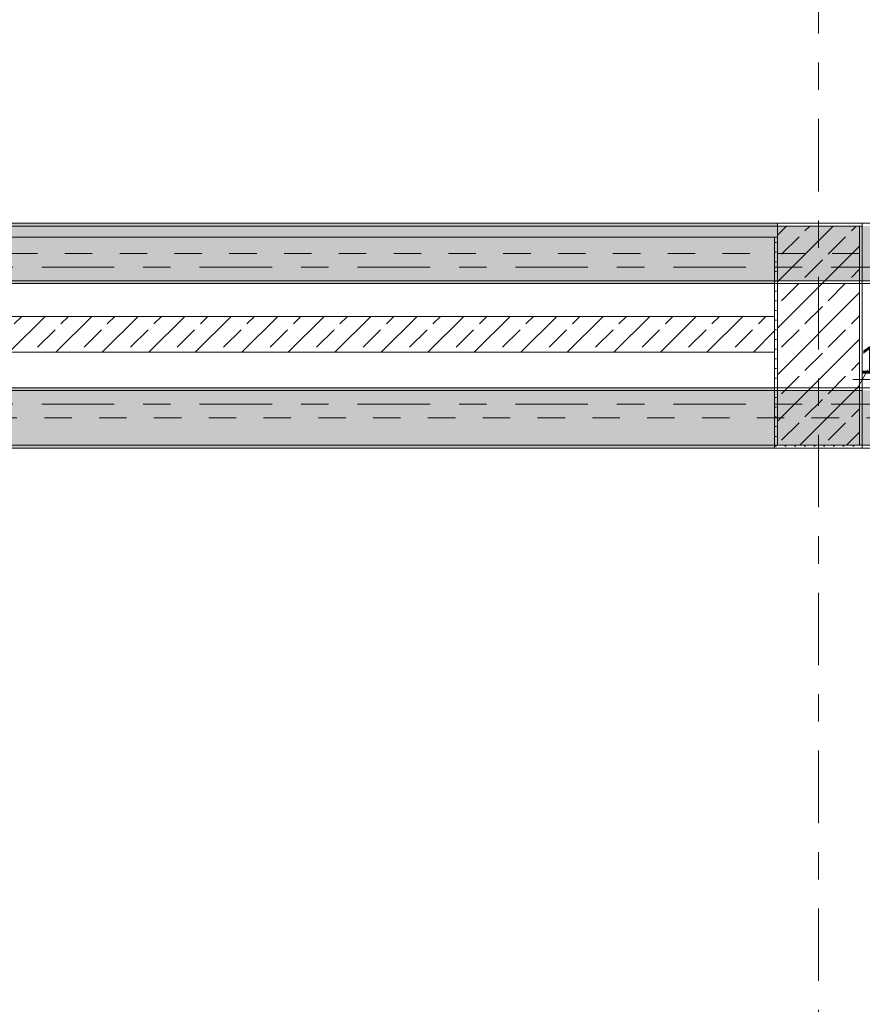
# Model space of a CAD drawing. Header units: metres. Extents: x -3.6 to 84.5, y -11 to 16.8.
# Tile 98 of 228: x 30 to 33.1, y 3.2 to 6.8. Entities that reach past the tile are written whole.
import ezdxf

# ---------------------------------------------------------------- set-up
doc = ezdxf.new("R2010")
doc.units = ezdxf.units.M
doc.header["$MEASUREMENT"] = 0
doc.linetypes.add('Achse', pattern=[0.2, 0.1, -0.05, 0, -0.05])
doc.linetypes.add('Strichlinie doppelt', pattern=[0.546806, 0.264583, -0.105833, 0.070556, -0.105833])
for name, color, linetype in [('155 - Bemaßung_ Beschriftung.Ausbau - Deckenelemente', 7, 'Continuous'), ('451 - Universal.Achsen Raster', 7, 'Continuous'), ('605 - Struktur.Wand Innen', 7, 'Continuous'), ('607 - Struktur.Stütze', 7, 'Continuous'), ('608 - Struktur.Träger', 7, 'Continuous'), ('Abbruch_605 - Struktur.Wand Innen', 7, 'Continuous')]:
    doc.layers.add(name, color=color, linetype=linetype)
doc.styles.add('ERSTELLTER_STIL_2', font='txt')
doc.linetypes.add('Abbruch 1', pattern='A,0,[1,2022.0244.A_L5A-PL04.09_iA_Deckenelemente 2.OG1.Shx,S=0.001984,R=0,X=0,Y=0],-0.25,0', length=0.25)
doc.dimstyles.new('ERSTELLTER_STIL__3', dxfattribs={"dimtxt": 0.1, "dimasz": 0.0532, "dimexe": 0.18, "dimexo": 0.0625, "dimgap": 0, "dimtad": 1, "dimtih": 1, "dimtoh": 1, "dimzin": 0, "dimdsep": 46, "dimtxsty": 'ERSTELLTER_STIL_2', "dimblk": 'ARROWHEAD_2', "dimblk1": 'ARROWHEAD_2', "dimblk2": 'ARROWHEAD_2', "dimcen": 0.09, "dimse1": 1, "dimse2": 1, "dimclrd": 256, "dimclre": 256, "dimclrt": 256, "dimazin": 0, "dimtfac": 1, "dimtdec": 4, "dimtmove": 2, "dimatfit": 3, "dimfxl": 1, "dimtolj": 1, "dimtzin": 0, "dimarcsym": 0})
pattern_1 = [(45, (0, 0), (-0.08485281, 0.08485281), []), (45, (-0.04243, 0.04243), (-0.08485281, 0.08485281), [0.09, -0.03])]
pattern_2 = [(45, (0, 0), (-0.01767767, 0.01767767), [0, -0.025])]

# ---------------------------------------------------------------- blocks, each defined once
blk = doc.blocks.new('*D321')
at = {"layer": '155 - Bemaßung_ Beschriftung.Ausbau - Deckenelemente', "color": 160, "linetype": 'Continuous', "lineweight": 5, "true_color": 0x3232ff}
for p, q in [((33.1102, 5.475), (33.0698, 5.405)), ((33.09, 5.3875), (33.09, 5.4925)), ((33.2198, 5.405), (33.2602, 5.475)), ((33.24, 5.3875), (33.24, 5.4925)), ((33.0558, 5.44), (33.09, 5.44)), ((33.09, 5.44), (33.24, 5.44)), ((33.24, 5.44), (33.2742, 5.44))]:
    blk.add_line(p, q, dxfattribs=at)
at = {"layer": '155 - Bemaßung_ Beschriftung.Ausbau - Deckenelemente', "color": 160, "lineweight": 5, "true_color": 0x3232ff, "insert": (33.0797, 5.46), "char_height": 0.1, "attachment_point": 7, "style": 'ERSTELLTER_STIL_2'}
blk.add_mtext('\\A1;{\\pql;\\fArial|b0|i0|c0|p38;15}', dxfattribs=at)
blk = doc.blocks.new('ARROWHEAD_2')
at = {"color": 0, "linetype": 'Continuous', "lineweight": 0}
for p, q in [((0, 0), (-1, 0)), ((-0.378, -0.655), (0.378, 0.655))]:
    blk.add_line(p, q, dxfattribs=at)

msp = doc.modelspace()

# ---------------------------------------------------------------- hatches: boundary and pattern name
at = {"layer": '605 - Struktur.Wand Innen', "linetype": 'Continuous', "lineweight": 0, "true_color": 0x000000}
h = msp.add_hatch(dxfattribs=at)
h.set_pattern_fill('Beton__Stahlbeton_0001', color=18, style=0, pattern_type=2)
h.set_pattern_definition(pattern_1)
h.paths.add_polyline_path([(32.77, 5.6705), (25.88, 5.6705), (25.88, 5.5395), (32.77, 5.5395)])
at = {"layer": '607 - Struktur.Stütze', "linetype": 'Continuous', "lineweight": 0, "true_color": 0x000000}
h = msp.add_hatch(dxfattribs=at)
h.set_pattern_fill('Gips_0001', color=18, style=0, pattern_type=2)
h.set_pattern_definition(pattern_2)
h.paths.add_polyline_path([(32.77, 5.6705), (32.77, 5.5395), (32.77, 5.19), (33.09, 5.19), (33.09, 6.01), (32.78, 6.01), (32.78, 6), (33.08, 6), (33.08, 5.2), (32.78, 5.2), (32.78, 5.96), (32.77, 5.96)])
h = msp.add_hatch(dxfattribs=at)
h.set_pattern_fill('Beton__Stahlbeton_0001', color=18, style=0, pattern_type=2)
h.set_pattern_definition(pattern_1)
h.paths.add_polyline_path([(32.78, 5.2), (33.08, 5.2), (33.08, 6), (32.78, 6)])
at = {"layer": '608 - Struktur.Träger', "linetype": 'Continuous', "lineweight": 0, "true_color": 0x000000}
h = msp.add_hatch(dxfattribs=at)
h.set_pattern_fill('Beton__Stahlbeton_0001', color=18, style=0, pattern_type=2)
h.set_pattern_definition(pattern_1)
h.paths.add_polyline_path([(0.69, 6), (0.38, 6), (0.38, 5.8), (0.69, 5.8), (7.57, 5.8), (7.89, 5.8), (11.17, 5.8), (11.49, 5.8), (18.37, 5.8), (18.69, 5.8), (22.06, 5.8), (22.19, 5.8), (25.57, 5.8), (25.89, 5.8), (32.77, 5.8), (33.09, 5.8), (36.465, 5.8), (36.605, 5.8), (39.97, 5.8), (40.29, 5.8), (47.17, 5.8), (47.49, 5.8), (50.85, 5.8), (51.02, 5.8), (54.37, 5.8), (54.69, 5.8), (58.07, 5.8), (58.205, 5.8), (61.57, 5.8), (61.88, 5.8), (61.88, 6), (61.57, 6), (54.69, 6), (54.37, 6), (50.9625, 6), (50.8975, 6), (47.49, 6), (47.17, 6), (40.29, 6), (39.97, 6), (33.09, 6), (25.57, 6), (18.69, 6), (18.37, 6), (14.945, 6), (14.88, 6), (11.49, 6), (11.17, 6), (7.89, 6), (7.57, 6)])
h = msp.add_hatch(dxfattribs=at)
h.set_pattern_fill('Gips_0001', color=18, style=0, pattern_type=2)
h.set_pattern_definition(pattern_2)
h.paths.add_polyline_path([(25.89, 5.8), (25.89, 5.79), (32.77, 5.79), (32.77, 5.8)])
h = msp.add_hatch(dxfattribs=at)
h.set_pattern_fill('Beton__Stahlbeton_0001', color=18, style=0, pattern_type=2)
h.set_pattern_definition(pattern_1)
h.paths.add_polyline_path([(14.5051, 5.2), (18.37, 5.2), (18.69, 5.2), (22.06, 5.2), (22.19, 5.2), (25.57, 5.2), (25.89, 5.2), (29.23, 5.2), (29.41, 5.2), (32.77, 5.2), (33.09, 5.2), (36.465, 5.2), (36.605, 5.2), (39.97, 5.2), (40.29, 5.2), (47.17, 5.2), (47.49, 5.2), (50.85, 5.2), (51.02, 5.2), (54.37, 5.2), (54.69, 5.2), (58.07, 5.2), (58.205, 5.2), (61.57, 5.2), (61.88, 5.2), (61.88, 5.4), (61.57, 5.4), (58.205, 5.4), (58.07, 5.4), (54.69, 5.4), (54.37, 5.4), (51.02, 5.4), (50.85, 5.4), (47.49, 5.4), (47.17, 5.4), (40.29, 5.4), (39.97, 5.4), (36.605, 5.4), (36.465, 5.4), (33.09, 5.4), (32.77, 5.4), (29.41, 5.4), (29.23, 5.4), (25.89, 5.4), (25.57, 5.4), (22.19, 5.4), (22.06, 5.4), (18.69, 5.4), (18.37, 5.4), (14.5051, 5.4)])
h = msp.add_hatch(dxfattribs=at)
h.set_pattern_fill('Gips_0001', color=18, style=0, pattern_type=2)
h.set_pattern_definition(pattern_2)
h.paths.add_polyline_path([(29.41, 5.41), (29.41, 5.4), (32.77, 5.4), (32.77, 5.41)])
h = msp.add_hatch(dxfattribs=at)
h.set_pattern_fill('Gips_0001', color=18, style=0, pattern_type=2)
h.set_pattern_definition(pattern_2)
h.paths.add_polyline_path([(32.77, 5.2), (29.41, 5.2), (29.41, 5.19), (32.77, 5.19)])
at = {"layer": 'Abbruch_605 - Struktur.Wand Innen', "linetype": 'Continuous', "lineweight": 0, "true_color": 0x000000}
h = msp.add_hatch(dxfattribs=at)
h.set_pattern_fill('Holz__Sperrholz_2_0001', color=18, style=0, pattern_type=2)
h.set_pattern_definition([(0, (0, 0), (0, 0.065), []), (45, (0, 0), (-0.13, 0.13), [0.0919239, -0.0919239]), (45, (0.065, 0), (-0.13, 0.13), [0.0919239, -0.0919239]), (45, (0.13, 0), (-0.13, 0.13), [0.0919239, -0.0919239]), (45, (0.195, 0), (-0.13, 0.13), [0.0919239, -0.0919239]), (315, (0, 0), (0.13, 0.13), [0.0919239, -0.0919239]), (315, (0.065, 0), (0.13, 0.13), [0.0919239, -0.0919239]), (315, (0.13, 0), (0.13, 0.13), [0.0919239, -0.0919239]), (315, (0.195, 0), (0.13, 0.13), [0.0919239, -0.0919239])])
h.paths.add_polyline_path([(25.88, 6), (25.88, 6), (25.88, 5.96), (32.78, 5.96), (32.78, 6.01), (25.88, 6.01)])

# ---------------------------------------------------------------- linework, layer by layer
at = {"layer": '451 - Universal.Achsen Raster', "color": 160, "linetype": 'Strichlinie doppelt', "lineweight": 9, "true_color": 0x3232ff}
for p, q in [((32.93, -10.585), (32.93, 16.355)), ((64.935, 5.85), (-3.175, 5.85)), ((64.935, 5.35), (-3.175, 5.35))]:
    msp.add_line(p, q, dxfattribs=at)
at = {"layer": '605 - Struktur.Wand Innen', "color": 7, "linetype": 'Continuous', "lineweight": 18, "flags": 128}
for points in [[(32.77, 5.6705), (25.88, 5.6705)], [(32.77, 5.5395), (32.77, 5.6705)], [(25.88, 5.5395), (32.77, 5.5395)]]:
    msp.add_lwpolyline(points, dxfattribs=at)
at = {"layer": '607 - Struktur.Stütze', "color": 7, "linetype": 'Continuous', "lineweight": 5, "flags": 128}
for points in [[(32.77, 5.5395), (32.77, 5.19), (33.09, 5.19), (33.09, 6.01), (32.78, 6.01)], [(32.77, 5.96), (32.77, 5.6705)]]:
    msp.add_lwpolyline(points, dxfattribs=at)
at = {"layer": '607 - Struktur.Stütze', "color": 7, "linetype": 'Continuous', "lineweight": 13, "flags": 128}
msp.add_lwpolyline([(32.78, 5.2), (33.08, 5.2), (33.08, 6), (32.78, 6)], close=True, dxfattribs=at)
at = {"layer": '608 - Struktur.Träger', "color": 7, "linetype": 'Continuous', "lineweight": 13}
for p, q in [((0.38, 6.01), (61.88, 6.01)), ((33.09, 6), (25.57, 6)), ((0.38, 5.79), (61.88, 5.79)), ((14.5051, 5.41), (61.88, 5.41)), ((32.77, 5.4), (29.41, 5.4)), ((33.09, 5.4), (32.77, 5.4)), ((14.5051, 5.19), (61.88, 5.19))]:
    msp.add_line(p, q, dxfattribs=at)
at = {"layer": '608 - Struktur.Träger', "color": 7, "linetype": 'Achse', "lineweight": 9}
for p, q in [((0.38, 5.9), (61.88, 5.9)), ((14.5051, 5.3), (61.88, 5.3))]:
    msp.add_line(p, q, dxfattribs=at)
at = {"layer": '608 - Struktur.Träger', "color": 7, "linetype": 'Continuous', "lineweight": 5}
for p, q in [((32.77, 5.79), (25.89, 5.79)), ((32.77, 5.8), (32.77, 5.79)), ((32.77, 5.41), (29.41, 5.41)), ((32.77, 5.41), (32.77, 5.4)), ((32.77, 5.19), (29.41, 5.19)), ((32.77, 5.2), (32.77, 5.19))]:
    msp.add_line(p, q, dxfattribs=at)
at = {"layer": '608 - Struktur.Träger', "color": 7, "linetype": 'Continuous', "lineweight": 13, "flags": 128}
for points in [[(54.69, 5.8), (54.37, 5.8), (51.02, 5.8), (50.85, 5.8), (47.49, 5.8), (47.17, 5.8), (40.29, 5.8), (39.97, 5.8), (36.605, 5.8), (36.465, 5.8), (33.09, 5.8), (32.77, 5.8), (25.89, 5.8), (25.57, 5.8), (22.19, 5.8), (22.06, 5.8), (18.69, 5.8), (18.37, 5.8), (11.49, 5.8), (11.17, 5.8), (7.89, 5.8), (7.57, 5.8), (0.69, 5.8), (0.38, 5.8)], [(54.69, 5.2), (54.37, 5.2), (51.02, 5.2), (50.85, 5.2), (47.49, 5.2), (47.17, 5.2), (40.29, 5.2), (39.97, 5.2), (36.605, 5.2), (36.465, 5.2), (33.09, 5.2), (32.77, 5.2), (29.41, 5.2), (29.23, 5.2), (25.89, 5.2), (25.57, 5.2), (22.19, 5.2), (22.06, 5.2), (18.69, 5.2), (18.37, 5.2), (14.5051, 5.2)]]:
    msp.add_lwpolyline(points, dxfattribs=at)
at = {"layer": 'Abbruch_605 - Struktur.Wand Innen', "color": 7, "linetype": 'Abbruch 1', "lineweight": 18, "flags": 128}
for points in [[(32.78, 6.01), (25.88, 6.01)], [(32.78, 6), (32.78, 6.01)], [(25.88, 5.96), (32.78, 5.96)]]:
    msp.add_lwpolyline(points, dxfattribs=at)

# ---------------------------------------------------------------- dimensions: what is measured, and where the dimension line sits
at = {"layer": '155 - Bemaßung_ Beschriftung.Ausbau - Deckenelemente', "color": 160, "linetype": 'Continuous', "lineweight": 5, "true_color": 0x3232ff}
dim = msp.add_linear_dim(base=(33.24, 5.44), p1=(33.09, 5.41), p2=(33.24, 5.64), dimstyle='ERSTELLTER_STIL__3', dxfattribs=at)
dim.commit()
dim.dimension.update_dxf_attribs({"geometry": '*D321', "text_midpoint": (33.1559, 5.51), "dimtype": 160})

doc.saveas('drawing.dxf')
